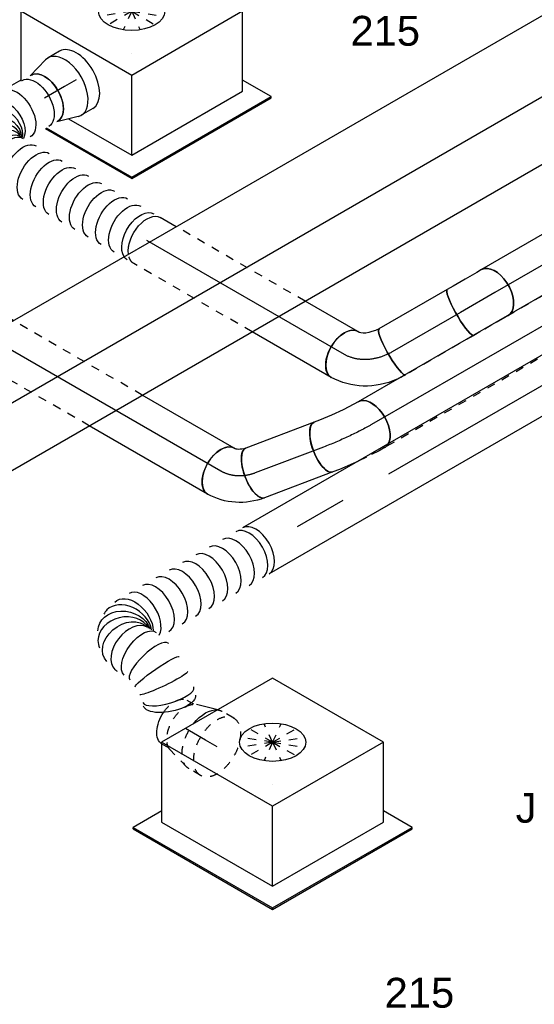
# Model space of a CAD drawing. Extents: x -238422 to 258194, y -34825 to 126331.
# Tile 122 of 239: x -37747 to -36195, y 15676 to 18646. Entities that reach past the tile are written whole.
import ezdxf
from ezdxf.enums import TextEntityAlignment as Align

# ---------------------------------------------------------------- set-up
doc = ezdxf.new("R2010")
doc.units = 0
doc.header["$LTSCALE"] = 50
doc.linetypes.add('CENTER2', pattern=[28.575, 19.05, -3.175, 3.175, -3.175])
doc.linetypes.add('STREEPJES', pattern=[0.1, 0.05, -0.05])
doc.layers.get('0').update_dxf_attribs({"linetype": 'CONTINUOUS'})
for name, color, linetype in [('WL570---_TOEVOER', 3, 'CONTINUOUS'), ('WL570---_TOEVOER_HL', 8, 'CONTINUOUS'), ('WL570---_TOEVOER_RST', 2, 'CONTINUOUS'), ('WL570---_TOEVOER_RST_HL', 1, 'CONTINUOUS'), ('WM570---_TOEVOER_PR', 1, 'CONTINUOUS'), ('WM570---_TOEVOER_RST_PR', 1, 'CONTINUOUS')]:
    doc.layers.add(name, color=color, linetype=linetype)
doc.styles.add('BURO-018', font='ARIAL.TTF', dxfattribs={"height": 90})

# ---------------------------------------------------------------- blocks, each defined once
blk = doc.blocks.new('*U552')
at = {"color": 0, "ltscale": 10}
for p, q in [((14.3, 194.5, -8361.7), (3681.6, 194.5, -8361.7)), ((136.8, -17.7, -8361.7), (3804.1, -17.7, -8361.7)), ((34.7, -194.5, -8361.7), (2838.8, -194.5, -8361.7))]:
    blk.add_line(p, q, dxfattribs=at)
at = {"layer": 'WM570---_TOEVOER_PR', "color": 1, "style": 'BURO-018'}
blk.add_attdef('POSNR', text='', height=90, dxfattribs=at).set_placement((0, 0), align=Align.MIDDLE)
blk = doc.blocks.new('*U617')
at = {"color": 8, "linetype": 'STREEPJES', "ltscale": 10, "extrusion": (7.43708e-18, 1.23904e-16, -1)}
blk.add_ellipse((-99.5, -140.2, -7424.2), major_axis=(-224.6, -75.5), ratio=0.920922, start_param=1.906889, end_param=2.029392, dxfattribs=at)
at = {"color": 8, "linetype": 'STREEPJES', "ltscale": 10}
blk.add_ellipse((-91.1, 0, -7424.2), major_axis=(0, 80), ratio=0.169102, start_param=6.104505, end_param=6.283185, dxfattribs=at)
at = {"color": 0, "ltscale": 10}
blk.add_ellipse((-91.1, 0, -7424.2), major_axis=(0, 80), ratio=0.169102, start_param=3.141593, end_param=6.104505, dxfattribs=at)
at = {"color": 0, "ltscale": 10, "extrusion": (7.43708e-18, 1.23904e-16, -1)}
for centre, major_axis, ratio, start_param, end_param in [((-99.5, -140.2, -7424.2), (-224.6, -75.5), 0.920922, 2.029392, 2.942963), ((37.7, -65.3, -7424.2), (69.3, 40), 0.57735, 0, 3.141593), ((-115.9, -110.5, -7424.2), (-84.6, -2.8), 0.367674, 1.880168, 3.064847)]:
    blk.add_ellipse(centre, major_axis=major_axis, ratio=ratio, start_param=start_param, end_param=end_param, dxfattribs=at)
at = {"layer": 'WL570---_TOEVOER_HL', "linetype": 'CENTER2', "extrusion": (7.43708e-18, 1.23904e-16, -1)}
blk.add_ellipse((-106.7, -130.7, -7424.2), major_axis=(-155.7, -37.2), ratio=0.804738, start_param=1.859657, end_param=2.906855, dxfattribs=at)
at = {"layer": 'WM570---_TOEVOER_PR', "color": 1, "style": 'BURO-018'}
blk.add_attdef('POSNR', text='', height=90, dxfattribs=at).set_placement((0, 0), align=Align.MIDDLE)
blk = doc.blocks.new('*U618')
at = {"color": 0, "ltscale": 10}
for p, q in [((0, 80, -7370.9), (275.5, 80, -7370.9)), ((0, -80, -7370.9), (183.1, -80, -7370.9)), ((632.2, -80, -7370.9), (687.4, -80, -7370.9))]:
    blk.add_line(p, q, dxfattribs=at)
at = {"color": 8, "linetype": 'STREEPJES', "ltscale": 10}
for p, q in [((275.5, 80, -7370.9), (687.4, 80, -7370.9)), ((183.1, -80, -7370.9), (632.2, -80, -7370.9))]:
    blk.add_line(p, q, dxfattribs=at)
at = {"color": 0, "ltscale": 10}
blk.add_ellipse((0, 0, -7370.9), major_axis=(0, 80), ratio=0.57735, start_param=3.141593, end_param=6.283185, dxfattribs=at)
at = {"color": 8, "linetype": 'STREEPJES', "ltscale": 10, "extrusion": (3.51927e-17, -4.37803e-17, -1)}
blk.add_ellipse((687.4, 0, -7370.9), major_axis=(0, 80), ratio=0.57735, start_param=0, end_param=0.646941, dxfattribs=at)
at = {"color": 0, "ltscale": 10, "extrusion": (3.51927e-17, -4.37803e-17, -1)}
blk.add_ellipse((687.4, 0, -7370.9), major_axis=(0, 80), ratio=0.57735, start_param=0.646941, end_param=3.141593, dxfattribs=at)
at = {"layer": 'WL570---_TOEVOER_HL', "linetype": 'CENTER2'}
blk.add_line((0, 0, -7370.9), (687.4, 0, -7370.9), dxfattribs=at)
at = {"layer": 'WM570---_TOEVOER_PR', "color": 1, "style": 'BURO-018'}
blk.add_attdef('POSNR', text='', height=90, dxfattribs=at).set_placement((0, 0), align=Align.MIDDLE)
blk = doc.blocks.new('*U619')
at = {"color": 0, "ltscale": 10}
for p, q in [((0, 80, -7868.7), (412.4, 80, -7868.7)), ((0, -80, -7868.7), (320.1, -80, -7868.7)), ((769.1, -80, -7868.7), (824.3, -80, -7868.7))]:
    blk.add_line(p, q, dxfattribs=at)
at = {"color": 8, "linetype": 'STREEPJES', "ltscale": 10}
for p, q in [((412.4, 80, -7868.7), (824.3, 80, -7868.7)), ((320.1, -80, -7868.7), (769.1, -80, -7868.7))]:
    blk.add_line(p, q, dxfattribs=at)
at = {"color": 0, "ltscale": 10}
blk.add_ellipse((0, 0, -7868.7), major_axis=(0, 80), ratio=0.57735, start_param=3.141593, end_param=6.283185, dxfattribs=at)
at = {"color": 8, "linetype": 'STREEPJES', "ltscale": 10, "extrusion": (3.51927e-17, -4.37803e-17, -1)}
blk.add_ellipse((824.3, 0, -7868.7), major_axis=(0, 80), ratio=0.57735, start_param=0, end_param=0.646941, dxfattribs=at)
at = {"color": 0, "ltscale": 10, "extrusion": (3.51927e-17, -4.37803e-17, -1)}
blk.add_ellipse((824.3, 0, -7868.7), major_axis=(0, 80), ratio=0.57735, start_param=0.646941, end_param=3.141593, dxfattribs=at)
at = {"layer": 'WL570---_TOEVOER_HL', "linetype": 'CENTER2'}
blk.add_line((0, 0, -7868.7), (824.3, 0, -7868.7), dxfattribs=at)
at = {"layer": 'WM570---_TOEVOER_PR', "color": 1, "style": 'BURO-018'}
blk.add_attdef('POSNR', text='', height=90, dxfattribs=at).set_placement((0, 0), align=Align.MIDDLE)
blk = doc.blocks.new('*U622')
at = {"color": 0, "ltscale": 10, "extrusion": (-4.20622e-17, 4.56359e-17, -1)}
for centre, major_axis, ratio, start_param, end_param in [((-74.9, -138.1, -7907), (-154.9, -164), 0.92813, 2.413515, 3.25458), ((34.2, -41.9, -7907), (62, 50.6), 0.57735, 0, 3.141593), ((-140.3, -125.5, -7907), (-113.5, -30.6), 0.301167, 2.427729, 3.069749)]:
    blk.add_ellipse(centre, major_axis=major_axis, ratio=ratio, start_param=start_param, end_param=end_param, dxfattribs=at)
at = {"color": 0, "ltscale": 10}
blk.add_ellipse((-60.5, 0, -7907), major_axis=(0, 80), ratio=0.408248, start_param=3.141593, end_param=6.283185, dxfattribs=at)
at = {"layer": 'WL570---_TOEVOER_HL', "linetype": 'CENTER2', "extrusion": (-4.20622e-17, 4.56359e-17, -1)}
blk.add_ellipse((-89.7, -143.2, -7907), major_axis=(-124, -101.2), ratio=0.816497, start_param=2.356194, end_param=3.141593, dxfattribs=at)
at = {"layer": 'WM570---_TOEVOER_PR', "color": 1, "style": 'BURO-018'}
blk.add_attdef('POSNR', text='', height=90, dxfattribs=at).set_placement((0, 0), align=Align.MIDDLE)
blk = doc.blocks.new('*U623')
at = {"color": 0, "ltscale": 10}
for p, q in [((0, 80, -8032.5), (220.3, 80, -8032.5)), ((0, -80, -8032.5), (220.3, -80, -8032.5))]:
    blk.add_line(p, q, dxfattribs=at)
blk.add_ellipse((0, 0, -8032.5), major_axis=(0, 80), ratio=0.408248, start_param=3.141593, end_param=6.283185, dxfattribs=at)
at = {"color": 0, "ltscale": 10, "extrusion": (-4.56359e-17, -4.20622e-17, -1)}
blk.add_ellipse((220.3, 0, -8032.5), major_axis=(0, 80), ratio=0.408248, start_param=0, end_param=3.141593, dxfattribs=at)
at = {"layer": 'WL570---_TOEVOER_HL', "linetype": 'CENTER2'}
blk.add_line((0, 0, -8032.5), (220.3, 0, -8032.5), dxfattribs=at)
at = {"layer": 'WM570---_TOEVOER_PR', "color": 1, "style": 'BURO-018'}
blk.add_attdef('POSNR', text='', height=90, dxfattribs=at).set_placement((0, 0), align=Align.MIDDLE)
blk = doc.blocks.new('*U624')
at = {"color": 8, "linetype": 'STREEPJES', "ltscale": 10}
for p, q in [((-75.4, 80, -8070.3), (-56.8, 80, -8070.3)), ((-56.8, 80, -8070.3), (-56, 80, -8070.3)), ((-56, 80, -8070.3), (-13.6, 78, -8070.3)), ((-13.5, 78, -8070.3), (-13.6, 78, -8070.3)), ((-13.5, 78, -8070.3), (15.7, 75.5, -8070.3))]:
    blk.add_line(p, q, dxfattribs=at)
at = {"color": 0, "ltscale": 10}
for p, q in [((15.7, 75.5, -8070.3), (31.2, 74.2, -8070.3)), ((31.2, 74.2, -8070.3), (75.4, 68.8, -8070.3)), ((75.4, 68.8, -8070.3), (75.7, 68.8, -8070.3)), ((75.7, 68.8, -8070.3), (96.1, 65.4, -8070.3)), ((-75.4, -80, -8070.3), (-60.1, -80, -8070.3)), ((-60.1, -80, -8070.3), (-24.1, -81.7, -8070.3)), ((-24.1, -81.7, -8070.3), (14.7, -85, -8070.3)), ((14.7, -85, -8070.3), (53, -89.7, -8070.3)), ((53, -89.7, -8070.3), (70.4, -92.5, -8070.3))]:
    blk.add_line(p, q, dxfattribs=at)
at = {"color": 0, "ltscale": 10, "extrusion": (-9.10685e-17, 3.65537e-17, -1)}
for centre, major_axis, ratio, end_param in [((-75.4, 0, -8070.3), (0, -80), 0.57735, 2.804677), ((83.3, -13.5, -8070.3), (12.8, 79), 0.408248, 3.141593)]:
    blk.add_ellipse(centre, major_axis=major_axis, ratio=ratio, start_param=0, end_param=end_param, dxfattribs=at)
at = {"color": 8, "linetype": 'STREEPJES', "ltscale": 10, "extrusion": (-9.10685e-17, 3.65537e-17, -1)}
blk.add_ellipse((-75.4, 0, -8070.3), major_axis=(0, -80), ratio=0.57735, start_param=2.804677, end_param=3.141593, dxfattribs=at)
at = {"layer": 'WL570---_TOEVOER_HL', "linetype": 'CENTER2', "extrusion": (-9.10685e-17, 3.65537e-17, -1)}
blk.add_ellipse((15.6, -27.1, -8070.3), major_axis=(-159.3, 15.8), ratio=0.138071, start_param=0.948462, end_param=1.99566, dxfattribs=at)
at = {"layer": 'WM570---_TOEVOER_PR', "color": 1, "style": 'BURO-018'}
blk.add_attdef('POSNR', text='', height=90, dxfattribs=at).set_placement((0, 0), align=Align.MIDDLE)
blk = doc.blocks.new('*U625')
at = {"color": 8, "linetype": 'STREEPJES', "ltscale": 10}
blk.add_line((0, 80, -7428.1), (832.7, 80, -7428.1), dxfattribs=at)
at = {"color": 0, "ltscale": 10}
blk.add_line((0, -80, -7428.1), (832.7, -80, -7428.1), dxfattribs=at)
blk.add_ellipse((832.7, 0, -7428.1), major_axis=(0, -80), ratio=0.57735, start_param=3.478509, end_param=6.283185, dxfattribs=at)
at = {"color": 8, "linetype": 'STREEPJES', "ltscale": 10}
blk.add_ellipse((832.7, 0, -7428.1), major_axis=(0, -80), ratio=0.57735, start_param=3.141593, end_param=3.478509, dxfattribs=at)
at = {"layer": 'WL570---_TOEVOER_HL', "linetype": 'CENTER2'}
blk.add_line((0, 0, -7428.1), (832.7, 0, -7428.1), dxfattribs=at)
at = {"layer": 'WM570---_TOEVOER_PR', "color": 1, "style": 'BURO-018'}
blk.add_attdef('POSNR', text='', height=90, dxfattribs=at).set_placement((0, 0), align=Align.MIDDLE)
blk = doc.blocks.new('*U627')
at = {"color": 8, "linetype": 'STREEPJES', "ltscale": 10, "extrusion": (-4.16334e-17, 1.0416e-16, -1)}
for centre, end_param in [((0, 0, -6884.8), 0.646941), ((22.7, 0, -6884.8), 0.277817)]:
    blk.add_ellipse(centre, major_axis=(0, 80), ratio=0.57735, start_param=0, end_param=end_param, dxfattribs=at)
at = {"color": 0, "ltscale": 10, "extrusion": (-4.16334e-17, 1.0416e-16, -1)}
for centre, major_axis, ratio, start_param, end_param in [((0, 0, -6884.8), (0, 80), 0.57735, 0.646941, 3.141593), ((22.7, 0, -6884.8), (0, 80), 0.57735, 0.277817, 3.141593), ((68.2, 0, -6884.8), (0, 80), 0.57735, 0, 3.141593), ((113.7, 0, -6884.8), (0, 80), 0.57735, 0, 3.141593), ((159.1, 0, -6884.8), (0, 80), 0.57735, 0, 3.141593), ((204.6, 0, -6884.8), (0, 80), 0.57735, 0, 3.141593), ((250.1, 0, -6884.8), (0, 80), 0.57735, 0, 3.141593), ((295.5, 0, -6884.8), (0, 80), 0.57735, 0, 3.141593), ((341, 0, -6884.8), (0, 80), 0.57735, 0, 3.141593), ((386.5, 0, -6884.8), (0, 80), 0.57735, 0, 3.141593), ((432, 0, -6884.8), (0, 80), 0.57735, 0, 3.141593), ((477.4, 0, -6884.8), (0, 80), 0.57735, 0, 3.141593), ((522.9, 0, -6884.8), (0, 80), 0.57735, 0, 1.737189), ((556.2, -47.1, -6884.8), (76.6, 25.2), 0.745409, 6.135598, 9.266001), ((526, -11.8, -6884.8), (-40.6, -69.6), 0.663524, 4.396055, 6.179659), ((553.1, -94.7, -6884.8), (74.8, -29.8), 0.632876, 6.191123, 9.129146), ((530.1, -134.6, -6884.8), (69.3, -40), 0.57735, 0, 3.141593), ((482.1, -217.7, -6884.8), (69.3, -40), 0.57735, 0, 3.141593), ((498.1, -190, -6884.8), (69.3, -40), 0.57735, 0, 3.141593)]:
    blk.add_ellipse(centre, major_axis=major_axis, ratio=ratio, start_param=start_param, end_param=end_param, dxfattribs=at)
at = {"color": 0, "ltscale": 10}
for centre, major_axis, ratio, start_param, end_param in [((515.6, 0, -6884.8), (0, 80), 0.57735, 4.553302, 6.283185), ((500.6, -1.9, -6884.8), (19.8, 78), 0.55257, 3.210787, 5.393373), ((544.9, -27.2, -6884.8), (61.6, 52), 0.728749, 6.146743, 6.419627), ((544.9, -27.2, -6884.8), (61.6, 52), 0.728749, 3.278035, 6.146743), ((559, -70.1, -6884.8), (-80.5, 4.5), 0.713179, 0.251287, 3.014374), ((559, -70.1, -6884.8), (-80.5, 4.5), 0.713179, 3.014374, 3.268811)]:
    blk.add_ellipse(centre, major_axis=major_axis, ratio=ratio, start_param=start_param, end_param=end_param, dxfattribs=at)
at = {"layer": 'WM570---_TOEVOER_PR', "color": 1, "style": 'BURO-018'}
blk.add_attdef('POSNR', text='', height=90, dxfattribs=at).set_placement((0, 0), align=Align.MIDDLE)
blk = doc.blocks.new('*U628')
at = {"color": 0, "ltscale": 10}
for p, q in [((-40.4, 100, -6262.7), (0, 100, -6262.7)), ((9.6, 98.6, -6262.7), (73.4, 80, -6262.7)), ((9.6, -98.6, -6262.7), (73.4, -80, -6262.7)), ((-40.4, -100, -6262.7), (0, -100, -6262.7))]:
    blk.add_line(p, q, dxfattribs=at)
for centre, major_axis, start_param, end_param in [((-40.4, 0, -6262.7), (0, -100), 3.141593, 6.283185), ((0, 0, -6262.7), (0, -100), 2.974833, 6.449945), ((0, 0, -6262.7), (0, -100), 2.974833, 6.449945), ((0, 0, -6262.7), (0, -100), 2.974833, 6.449945), ((69.6, 0, -6262.7), (0, -80), 3.141593, 6.283185), ((69.6, 0, -6262.7), (0, -80), 3.141593, 6.283185)]:
    blk.add_ellipse(centre, major_axis=major_axis, ratio=0.57735, start_param=start_param, end_param=end_param, dxfattribs=at)
at = {"layer": 'WL570---_TOEVOER_RST_HL', "linetype": 'CENTER2'}
for p, q in [((-40.4, 0, -6262.7), (0, 0, -6262.7)), ((0, 0, -6262.7), (69.6, 0, -6262.7))]:
    blk.add_line(p, q, dxfattribs=at)
blk.add_circle((69.6, 0, -6262.7), 0.075, dxfattribs=at)
at = {"layer": 'WM570---_TOEVOER_RST_PR', "color": 1, "style": 'BURO-018'}
blk.add_attdef('POSNR', text='', height=90, dxfattribs=at).set_placement((0, 0), align=Align.MIDDLE)
blk = doc.blocks.new('*U629')
at = {"color": 8, "linetype": 'STREEPJES', "ltscale": 10}
blk.add_line((0, 80, -7480.7), (237.8, 80, -7480.7), dxfattribs=at)
at = {"color": 0, "ltscale": 10}
blk.add_line((0, -80, -7480.7), (237.8, -80, -7480.7), dxfattribs=at)
at = {"color": 8, "linetype": 'STREEPJES', "ltscale": 10}
blk.add_ellipse((0, 0, -7480.7), major_axis=(0, 80), ratio=0.169102, start_param=6.104505, end_param=6.283185, dxfattribs=at)
at = {"color": 0, "ltscale": 10}
blk.add_ellipse((0, 0, -7480.7), major_axis=(0, 80), ratio=0.169102, start_param=3.141593, end_param=6.104505, dxfattribs=at)
at = {"color": 8, "linetype": 'STREEPJES', "ltscale": 10, "extrusion": (-2.03185e-17, 7.58296e-17, -1)}
blk.add_ellipse((237.8, 0, -7480.7), major_axis=(0, 80), ratio=0.169102, start_param=0, end_param=0.178681, dxfattribs=at)
at = {"color": 0, "ltscale": 10, "extrusion": (-2.03185e-17, 7.58296e-17, -1)}
blk.add_ellipse((237.8, 0, -7480.7), major_axis=(0, 80), ratio=0.169102, start_param=0.178681, end_param=3.141593, dxfattribs=at)
at = {"layer": 'WL570---_TOEVOER_HL', "linetype": 'CENTER2'}
blk.add_line((0, 0, -7480.7), (237.8, 0, -7480.7), dxfattribs=at)
at = {"layer": 'WM570---_TOEVOER_PR', "color": 1, "style": 'BURO-018'}
blk.add_attdef('POSNR', text='', height=90, dxfattribs=at).set_placement((0, 0), align=Align.MIDDLE)
blk = doc.blocks.new('*U630')
at = {"color": 8, "linetype": 'STREEPJES', "ltscale": 10}
for p, q in [((-54.1, 80, -7491.9), (-36.9, 80, -7491.9)), ((-36.9, 80, -7491.9), (2.6, 80, -7491.9)), ((2.6, 80, -7491.9), (44.6, 80, -7491.9)), ((44.6, 80, -7491.9), (65.3, 80, -7491.9))]:
    blk.add_line(p, q, dxfattribs=at)
at = {"color": 0, "ltscale": 10}
for p, q in [((-54.1, -80, -7491.9), (-36.9, -80, -7491.9)), ((-36.9, -80, -7491.9), (2.6, -80, -7491.9)), ((2.6, -80, -7491.9), (44.6, -80, -7491.9)), ((44.6, -80, -7491.9), (65.3, -80, -7491.9))]:
    blk.add_line(p, q, dxfattribs=at)
at = {"color": 0, "ltscale": 10, "extrusion": (-6.73962e-17, -4.8029e-18, -1)}
for centre, major_axis, ratio, start_param, end_param in [((-54.1, 0, -7491.9), (0, -80), 0.57735, 0, 2.962912), ((65.3, 0, -7491.9), (0, 80), 0.169102, 0.178681, 3.141593)]:
    blk.add_ellipse(centre, major_axis=major_axis, ratio=ratio, start_param=start_param, end_param=end_param, dxfattribs=at)
at = {"color": 8, "linetype": 'STREEPJES', "ltscale": 10, "extrusion": (-6.73962e-17, -4.8029e-18, -1)}
for centre, major_axis, ratio, start_param, end_param in [((-54.1, 0, -7491.9), (0, -80), 0.57735, 2.962912, 3.141593), ((65.3, 0, -7491.9), (0, 80), 0.169102, 0, 0.178681)]:
    blk.add_ellipse(centre, major_axis=major_axis, ratio=ratio, start_param=start_param, end_param=end_param, dxfattribs=at)
at = {"layer": 'WL570---_TOEVOER_HL', "linetype": 'CENTER2'}
blk.add_line((-54.1, 0, -7491.9), (65.3, 0, -7491.9), dxfattribs=at)
at = {"layer": 'WM570---_TOEVOER_PR', "color": 1, "style": 'BURO-018'}
blk.add_attdef('POSNR', text='', height=90, dxfattribs=at).set_placement((0, 0), align=Align.MIDDLE)
blk = doc.blocks.new('*U631')
at = {"color": 8, "linetype": 'STREEPJES', "ltscale": 10}
blk.add_line((0, 80, -7298.5), (219.4, 80, -7298.5), dxfattribs=at)
at = {"color": 0, "ltscale": 10}
blk.add_line((0, -80, -7298.5), (219.4, -80, -7298.5), dxfattribs=at)
blk.add_ellipse((219.4, 0, -7298.5), major_axis=(0, -80), ratio=0.57735, start_param=3.320273, end_param=6.283185, dxfattribs=at)
at = {"color": 8, "linetype": 'STREEPJES', "ltscale": 10}
blk.add_ellipse((219.4, 0, -7298.5), major_axis=(0, -80), ratio=0.57735, start_param=3.141593, end_param=3.320273, dxfattribs=at)
at = {"layer": 'WL570---_TOEVOER_HL', "linetype": 'CENTER2'}
blk.add_line((0, 0, -7298.5), (219.4, 0, -7298.5), dxfattribs=at)
at = {"layer": 'WM570---_TOEVOER_PR', "color": 1, "style": 'BURO-018'}
blk.add_attdef('POSNR', text='', height=90, dxfattribs=at).set_placement((0, 0), align=Align.MIDDLE)
blk = doc.blocks.new('*U632')
at = {"color": 0, "ltscale": 10}
for p, q in [((367.6, 263.5, -8555.2), (367.3, 262.3, -8555.2)), ((367.8, 110.6, -8555.2), (368.1, 109.3, -8555.2))]:
    blk.add_line(p, q, dxfattribs=at)
at = {"color": 0, "ltscale": 10, "extrusion": (4.80741e-17, -2.77556e-17, -1)}
for centre, major_axis, ratio, start_param, end_param in [((451.1, 261.4, -8555.2), (-76, 24.9), 0.408539, 0, 3.141593), ((439.8, 206.3, -8555.2), (80, -5.9), 0.107149, 3.133401, 6.274994), ((439.9, 167, -8555.2), (-80, -6.4), 0.106583, 3.14974, 6.291332), ((457.3, 94.9, -8555.2), (-73.2, -33), 0.49742, 3.191622, 6.333214), ((477, 49.8, -8555.2), (-80.2, -6.9), 0.750739, 3.009293, 6.150885), ((430.8, 0, -8555.2), (10.5, -79.7), 0.646887, 6.198226, 8.685438), ((466.6, 16.2, -8555.2), (59.5, -54.4), 0.803023, 6.107746, 8.975769)]:
    blk.add_ellipse(centre, major_axis=major_axis, ratio=ratio, start_param=start_param, end_param=end_param, dxfattribs=at)
at = {"color": 0, "ltscale": 10}
for centre, major_axis, ratio, start_param, end_param in [((445.5, 244.4, -8555.2), (-78.1, 18.5), 0.313433, 3.16787, 6.256908), ((445.9, 129, -8555.2), (78, 19), 0.312906, 3.167816, 6.256962), ((471.5, 70.4, -8555.2), (74.3, 30.8), 0.646887, 3.226552, 6.198226), ((471.5, 70.4, -8555.2), (74.3, 30.8), 0.646887, 6.198226, 6.368145), ((0, 0, -8555.2), (0, -80), 0.57735, 3.141593, 6.283185), ((23.3, 0, -8555.2), (0, -80), 0.57735, 3.141593, 6.283185), ((69.8, 0, -8555.2), (0, -80), 0.57735, 3.141593, 6.283185), ((116.3, 0, -8555.2), (0, -80), 0.57735, 3.141593, 6.283185), ((162.8, 0, -8555.2), (0, -80), 0.57735, 3.141593, 6.283185), ((209.3, 0, -8555.2), (0, -80), 0.57735, 3.141593, 6.283185), ((255.8, 0, -8555.2), (0, -80), 0.57735, 3.141593, 6.283185), ((302.3, 0, -8555.2), (0, -80), 0.57735, 3.141593, 6.283185), ((348.8, 0, -8555.2), (0, -80), 0.57735, 3.141593, 6.283185), ((395.3, 0, -8555.2), (0, -80), 0.57735, 3.489733, 6.283185), ((451.4, 5.5, -8555.2), (-34.1, 73), 0.750739, 0.6371, 3.009293), ((475.3, 31.3, -8555.2), (76.9, -24.3), 0.803023, 3.368752, 6.107746), ((475.3, 31.3, -8555.2), (76.9, -24.3), 0.803023, 6.107746, 6.458625), ((451.4, 5.5, -8555.2), (-34.1, 73), 0.750739, 3.009293, 3.273893)]:
    blk.add_ellipse(centre, major_axis=major_axis, ratio=ratio, start_param=start_param, end_param=end_param, dxfattribs=at)
at = {"layer": 'WM570---_TOEVOER_PR', "color": 1, "style": 'BURO-018'}
blk.add_attdef('POSNR', text='', height=90, dxfattribs=at).set_placement((0, 0), align=Align.MIDDLE)
blk = doc.blocks.new('*U633')
at = {"color": 8, "linetype": 'STREEPJES', "ltscale": 10}
blk.add_line((0, 80, -7555), (258.4, 80, -7555), dxfattribs=at)
at = {"color": 0, "ltscale": 10}
for p, q in [((258.4, 80, -7555), (1414.4, 80, -7555)), ((0, -80, -7555), (1414.4, -80, -7555))]:
    blk.add_line(p, q, dxfattribs=at)
blk.add_ellipse((1414.4, 0, -7555), major_axis=(0, -80), ratio=0.57735, start_param=3.141593, end_param=6.283185, dxfattribs=at)
at = {"layer": 'WL570---_TOEVOER_HL', "linetype": 'CENTER2'}
blk.add_line((0, 0, -7555), (1414.4, 0, -7555), dxfattribs=at)
at = {"layer": 'WM570---_TOEVOER_PR', "color": 1, "style": 'BURO-018'}
blk.add_attdef('POSNR', text='', height=90, dxfattribs=at).set_placement((0, 0), align=Align.MIDDLE)
blk = doc.blocks.new('*U634')
at = {"color": 8, "linetype": 'STREEPJES', "ltscale": 10}
for p, q in [((-40.4, 100, -9050.8), (0, 100, -9050.8)), ((9.6, 98.6, -9050.8), (77.2, 78.9, -9050.8)), ((84, 76, -9050.8), (107.7, 76, -9050.8)), ((107.7, 76, -9050.8), (108.8, 76, -9050.8)), ((107.7, 76, -9050.8), (108.8, 76, -9050.8)), ((84, -76, -9050.8), (107.7, -76, -9050.8)), ((-40.4, -100, -9050.8), (0, -100, -9050.8)), ((9.6, -98.6, -9050.8), (13.5, -97.5, -9050.8))]:
    blk.add_line(p, q, dxfattribs=at)
at = {"color": 0, "ltscale": 10}
blk.add_line((13.5, -97.5, -9050.8), (77.2, -78.9, -9050.8), dxfattribs=at)
at = {"color": 8, "linetype": 'STREEPJES', "ltscale": 10, "extrusion": (-4.16334e-17, 1.0416e-16, -1)}
for centre, major_axis, start_param, end_param in [((-40.4, 0, -9050.8), (0, 100), 0, 6.280044), ((0, 0, -9050.8), (0, 100), 0, 1.810949), ((0, 0, -9050.8), (0, 100), 0, 1.810949), ((0, 0, -9050.8), (0, 100), 0, 1.810949), ((69.6, 0, -9050.8), (0, 80), 0.166759, 2.974833), ((69.6, 0, -9050.8), (0, 80), 0.166759, 2.974833), ((107.7, 0, -9050.8), (0, 76), 1.68848, 3.141593), ((107.7, 0, -9050.8), (0, 76), 1.68848, 3.141593), ((0, 0, -9050.8), (0, 100), 2.90144, 3.141593), ((0, 0, -9050.8), (0, 100), 2.90144, 3.141593), ((0, 0, -9050.8), (0, 100), 2.90144, 3.141593)]:
    blk.add_ellipse(centre, major_axis=major_axis, ratio=0.57735, start_param=start_param, end_param=end_param, dxfattribs=at)
at = {"color": 0, "ltscale": 10, "extrusion": (-4.16334e-17, 1.0416e-16, -1)}
for centre, major_axis, start_param, end_param in [((107.7, 0, -9050.8), (0, 76), 0.025636, 1.68848), ((107.7, 0, -9050.8), (0, 76), 0.025636, 1.68848), ((0, 0, -9050.8), (0, 100), 1.810949, 2.90144), ((0, 0, -9050.8), (0, 100), 1.810949, 2.90144), ((0, 0, -9050.8), (0, 100), 1.810949, 2.90144)]:
    blk.add_ellipse(centre, major_axis=major_axis, ratio=0.57735, start_param=start_param, end_param=end_param, dxfattribs=at)
at = {"layer": 'WL570---_TOEVOER_RST_HL', "linetype": 'CENTER2'}
for p, q in [((-40.4, 0, -9050.8), (0, 0, -9050.8)), ((0, 0, -9050.8), (69.6, 0, -9050.8))]:
    blk.add_line(p, q, dxfattribs=at)
blk.add_circle((69.6, 0, -9050.8), 0.075, dxfattribs=at)
at = {"layer": 'WM570---_TOEVOER_RST_PR', "color": 1, "style": 'BURO-018'}
blk.add_attdef('POSNR', text='', height=90, dxfattribs=at).set_placement((0, 0), align=Align.MIDDLE)
blk = doc.blocks.new('*U682')
at = {"color": 0, "ltscale": 10}
for p, q in [((-225.4, 278.6, -6084.6), (-330.8, 95.9, -6084.6)), ((160.8, 278.6, -6084.6), (-225.4, 278.6, -6084.6)), ((-32.3, -55.9, -6084.6), (-225.4, 278.6, -6084.6)), ((354, -55.9, -6084.6), (160.8, 278.6, -6084.6)), ((-430.4, 95.9, -6084.6), (-428.7, 99, -6084.6)), ((-329, 99, -6084.6), (-428.7, 99, -6084.6)), ((-428.7, 99, -6084.6), (-426.9, 95.9, -6084.6)), ((-152.7, -264.5, -6084.6), (-32.3, -55.9, -6084.6)), ((354, -55.9, -6084.6), (-32.3, -55.9, -6084.6)), ((233.5, -264.5, -6084.6), (354, -55.9, -6084.6)), ((-338.6, -64.1, -6084.6), (-187.8, -325.3, -6084.6)), ((-334.5, -64.1, -6084.6), (-185.8, -321.7, -6084.6)), ((-262.4, -74.4, -6084.6), (-152.7, -264.5, -6084.6)), ((300.1, -321.7, -6084.6), (250.3, -235.5, -6084.6)), ((-152.7, -264.5, -6084.6), (233.5, -264.5, -6084.6)), ((-185.8, -321.7, -6084.6), (-187.8, -325.3, -6084.6)), ((-187.8, -325.3, -6084.6), (298, -325.3, -6084.6)), ((-185.8, -321.7, -6084.6), (300.1, -321.7, -6084.6)), ((298, -325.3, -6084.6), (300.1, -321.7, -6084.6))]:
    blk.add_line(p, q, dxfattribs=at)
at = {"color": 8, "linetype": 'STREEPJES', "ltscale": 10}
for q in [(23.5, 182.1, -6084.6), (-11.9, 172.6, -6084.6), (69.8, 172.6, -6084.6), (-26.8, 146.7, -6084.6), (114.6, 146.7, -6084.6), (-17.4, 111.4, -6084.6), (14, 76, -6084.6), (58.8, 50.1, -6084.6), (105.1, 40.7, -6084.6), (140.5, 50.1, -6084.6), (155.4, 76, -6084.6), (145.9, 111.4, -6084.6)]:
    blk.add_line((64.3, 111.4, -6084.6), q, dxfattribs=at)
at = {"color": 0, "ltscale": 10}
blk.add_ellipse((64.3, 111.4, -6084.6), major_axis=(86.6, -50), ratio=0.57735, dxfattribs=at)
at = {"layer": 'WL570---_TOEVOER_RST_HL', "linetype": 'CENTER2'}
blk.add_circle((0, 0, -6084.6), 0.075, dxfattribs=at)
at = {"layer": 'WL570---_TOEVOER_RST', "color": 1, "style": 'BURO-018'}
for tag in ['MC', 'Q']:
    blk.add_attdef(tag, text='', height=90, dxfattribs=at).set_placement((0, 0), align=Align.MIDDLE)
at = {"layer": 'WM570---_TOEVOER_RST_PR', "color": 1, "style": 'BURO-018'}
blk.add_attdef('POSNR', text='', height=90, dxfattribs=at).set_placement((0, 0), align=Align.MIDDLE)
blk = doc.blocks.new('*U686')
at = {"color": 0, "ltscale": 10}
for p, q in [((-225.4, 278.6, -9202.9), (-345.8, 70, -9202.9)), ((160.8, 278.6, -9202.9), (-225.4, 278.6, -9202.9)), ((-32.3, -55.9, -9202.9), (-225.4, 278.6, -9202.9)), ((354, -55.9, -9202.9), (160.8, 278.6, -9202.9)), ((-430.7, 95.5, -9202.9), (-428.7, 99, -9202.9)), ((-430.7, 95.5, -9202.9), (-187.8, -325.3, -9202.9)), ((-329, 99, -9202.9), (-428.7, 99, -9202.9)), ((-428.7, 99, -9202.9), (-185.8, -321.7, -9202.9)), ((-345.8, 70, -9202.9), (-152.7, -264.5, -9202.9)), ((-152.7, -264.5, -9202.9), (-32.3, -55.9, -9202.9)), ((354, -55.9, -9202.9), (-32.3, -55.9, -9202.9)), ((233.5, -264.5, -9202.9), (354, -55.9, -9202.9)), ((300.1, -321.7, -9202.9), (250.3, -235.5, -9202.9)), ((-152.7, -264.5, -9202.9), (233.5, -264.5, -9202.9)), ((-185.8, -321.7, -9202.9), (-187.8, -325.3, -9202.9)), ((-187.8, -325.3, -9202.9), (298, -325.3, -9202.9)), ((-185.8, -321.7, -9202.9), (300.1, -321.7, -9202.9)), ((298, -325.3, -9202.9), (300.1, -321.7, -9202.9))]:
    blk.add_line(p, q, dxfattribs=at)
at = {"color": 8, "linetype": 'STREEPJES', "ltscale": 10}
for q in [(23.5, 182.1, -9202.9), (-11.9, 172.6, -9202.9), (69.8, 172.6, -9202.9), (-26.8, 146.7, -9202.9), (114.6, 146.7, -9202.9), (-17.4, 111.4, -9202.9), (14, 76, -9202.9), (58.8, 50.1, -9202.9), (105.1, 40.7, -9202.9), (140.5, 50.1, -9202.9), (155.4, 76, -9202.9), (145.9, 111.4, -9202.9)]:
    blk.add_line((64.3, 111.4, -9202.9), q, dxfattribs=at)
at = {"color": 0, "ltscale": 10}
blk.add_ellipse((64.3, 111.4, -9202.9), major_axis=(86.6, -50), ratio=0.57735, dxfattribs=at)
at = {"layer": 'WL570---_TOEVOER_RST_HL', "linetype": 'CENTER2'}
blk.add_circle((0, 0, -9202.9), 0.075, dxfattribs=at)
at = {"layer": 'WL570---_TOEVOER_RST', "color": 1, "style": 'BURO-018'}
for tag in ['MC', 'Q']:
    blk.add_attdef(tag, text='', height=90, dxfattribs=at).set_placement((0, 0), align=Align.MIDDLE)
at = {"layer": 'WM570---_TOEVOER_RST_PR', "color": 1, "style": 'BURO-018'}
blk.add_attdef('POSNR', text='', height=90, dxfattribs=at).set_placement((0, 0), align=Align.MIDDLE)

msp = doc.modelspace()

# ---------------------------------------------------------------- block references
at = {"layer": 'WL570---_TOEVOER'}
for name, p, rotation in [('*U552', (-38311.30601, 17198.94926, 8361.71808), 30.00000000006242), ('*U627', (-37363.09649, 17979.94995, 6884.82539), 149.9999999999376), ('*U618', (-36767.79945, 17636.25505, 7370.88339), 149.9999999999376), ('*U631', (-36124.18864, 17932.39963, 7298.48186), 210.0000000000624), ('*U630', (-36361.04142, 17795.65262, 7491.87135), 210.0000000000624), ('*U625', (-35965.46232, 17840.75895, 7428.08136), 210.0000000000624), ('*U629', (-36417.63201, 17762.98002, 7480.65988), 210.0000000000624), ('*U633', (-35809.96002, 17750.97965, 7555.04845), 210.0000000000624), ('*U619', (-37140.26435, 17284.26119, 7868.67787), 149.9999999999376), ('*U617', (-36702.46278, 17598.5329, 7424.23055), 210.0000000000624), ('*U624', (-36751.96181, 17386.67325, 8070.25551), 210.0000000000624), ('*U623', (-36830.83015, 17356.76362, 8032.53337), 200.7684795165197), ('*U622', (-37093.38317, 17257.19433, 7906.95619), 200.7684795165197), ('*U632', (-37034.89974, 17043.76038, 8555.20754), 210.0000000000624)]:
    msp.add_blockref(name, p, dxfattribs=dict(at, rotation=rotation))
at = {"layer": 'WL570---_TOEVOER_RST'}
ref = msp.add_blockref('*U682', (-37409.23351, 18542.72873, 6084.60589), dxfattribs=dict(at, rotation=30.00000000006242))
ref.add_attrib('Q', '215', dxfattribs={"color": 1, "height": 90, "style": 'BURO-018'}).set_placement((-36644.70601, 18612.62294), align=Align.MIDDLE)
ref.add_attrib('MC', 'J', dxfattribs={"color": 1, "height": 90, "style": 'BURO-018'}).set_placement((-36966.4396, 19169.88186), align=Align.MIDDLE)
for name, p, rotation in [('*U628', (-37611.46605, 18444.34089, 6262.71844), 210.0000000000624), ('*U634', (-37186.66541, 16472.90182, 9050.75431), 149.9999999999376)]:
    msp.add_blockref(name, p, dxfattribs=dict(at, rotation=rotation))
ref = msp.add_blockref('*U686', (-36984.43287, 16337.77164, 9202.88611), dxfattribs=dict(at, rotation=30.00000000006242))
ref.add_attrib('Q', '215', dxfattribs={"color": 1, "height": 90, "style": 'BURO-018'}).set_placement((-36541.63895, 15710.61851), align=Align.MIDDLE)
ref.add_attrib('MC', 'J', dxfattribs={"color": 1, "height": 90, "style": 'BURO-018'}).set_placement((-36219.90537, 16267.87743), align=Align.MIDDLE)

doc.saveas('drawing.dxf')
